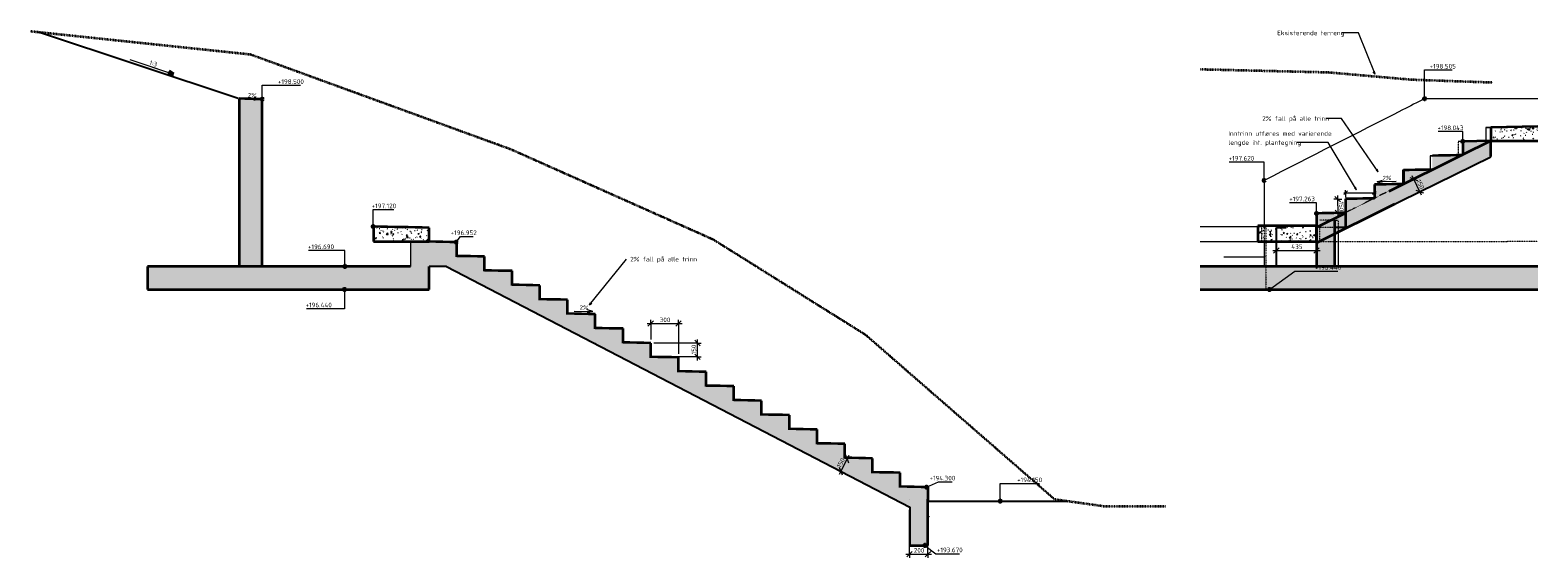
# Model space of a CAD drawing. Header units: millimetres. Extents: x -18488 to -2067, y 2977 to 199246.
# Tile 2 of 2: x -18488 to -2155, y 193535 to 199246. Entities that reach past the tile are written whole.
import ezdxf

# ---------------------------------------------------------------- set-up
doc = ezdxf.new("R2010")
doc.units = ezdxf.units.MM
doc.linetypes.add('Dash', pattern=[3, 1.5, -1.5])
doc.linetypes.add('Hidden', pattern=[2, 1, -1])
for name, color, linetype, lineweight in [('A-ANNO-DIMS', 211, 'Continuous', 9), ('A-ANNO-DIMS-20', 211, 'Continuous', 9), ('A-DETL', 90, 'Continuous', 18), ('A-DETL-GENF', 92, 'Continuous', 18), ('A-DETL-THIN', 151, 'Continuous', 18), ('A-FLOR', 192, 'Continuous', 18), ('A-FLOR-FNSH', 192, 'Continuous', 35), ('A-FLOR-HDLN', 190, 'Hidden', 18), ('A-FLOR-PATT', 8, 'Continuous', 35), ('G-ANNO-DIMS', 111, 'Continuous', 9), ('G-ANNO-TEXT', 231, 'Continuous', 9)]:
    doc.layers.add(name, color=color, linetype=linetype, lineweight=lineweight)
doc.styles.add('ISOCPEUR', font='isocpeur.ttf', dxfattribs={"height": 50})
doc.styles.add('ISOCPEUR_1', font='isocpeur.ttf', dxfattribs={"height": 48})
doc.dimstyles.new('2_5mm_ISOCPEUR', dxfattribs={"dimscale": 304.8, "dimtxt": 49.799059, "dimasz": 0.19685, "dimexe": 0.131234, "dimexo": 0.131234, "dimgap": 0, "dimtad": 1, "dimdec": 0, "dimdsep": 46, "dimtxsty": 'ISOCPEUR', "dimblk1": 'OBLIQUE', "dimblk2": 'OBLIQUE', "dimsah": 1, "dimcen": 0.09, "dimdle": 0.131234, "dimazin": 2, "dimtfac": 1, "dimtdec": 4, "dimtix": 1, "dimtmove": 0, "dimatfit": 3, "dimfxl": 1, "dimtvp": 1, "dimtolj": 1, "dimtzin": 0, "dimarcsym": 2})
doc.dimstyles.new('Fodelingslinje_-_Sirkler_og_utstrekning', dxfattribs={"dimscale": 304.8, "dimtxt": 0.18, "dimasz": 0.131234, "dimexe": 0.098425, "dimexo": 0.0625, "dimgap": 0, "dimtad": 1, "dimrnd": 0.01, "dimzin": 0, "dimdsep": 46, "dimtxsty": 'ISOCPEUR', "dimblk1": 'OBLIQUE', "dimblk2": 'OBLIQUE', "dimsah": 1, "dimcen": 0.09, "dimdle": 0.065617, "dimazin": 2, "dimtfac": 1, "dimtdec": 4, "dimtix": 1, "dimtmove": 0, "dimatfit": 3, "dimfxl": 0.15748, "dimfxlon": 1, "dimtvp": 1, "dimtolj": 1, "dimtzin": 0, "dimarcsym": 2})
pattern_1 = [(50, (-3927.04, 196360), (145.7474, -12.751), [15.24, -167.64]), (355, (-3927.04, 196360), (-28.194, 152.846), [12.192, -134.112]), (100.451, (-3914.89, 196358.94), (117.554, 140.094), [12.952, -142.472]), (46.184, (-3927.04, 196400.64), (216.864, -33.634), [22.86, -251.46]), (96.636, (-3908.97, 196397.84), (189.922, 197.942), [19.428, -213.708]), (351.184, (-3927.04, 196400.64), (189.925, 197.94), [18.288, -201.168]), (21, (-3906.72, 196390.48), (121.292, -81.812), [15.24, -167.64]), (326, (-3906.72, 196390.48), (49.442, 147.351), [12.192, -134.112]), (71.451, (-3896.61, 196383.67), (170.734, 65.5375), [12.952, -142.472]), (37.5, (-3927.04, 196360.005), (2.4709, 67.6435), [6.706, -125.781, 6.706, -129.438, -134.62]), (37.5, (-3927.04, 196360.005), (2.4709, 67.6435), [-268.63, 6.706, -127.914]), (7.5, (-3927.04, 196360.005), (53.4554, 80.144), [6.706, -70.917, 6.706, -122.733, -51.308]), (7.5, (-3927.04, 196360.005), (53.4554, 80.144), [-207.061, 6.706, -44.602]), (327.5, (-3972.35, 196360.005), (108.4723, -4.5829), [6.706, -44.094, 6.706, -151.79, -210.312]), (327.5, (-3972.35, 196360.005), (108.4723, -4.5829), [-209.296, 6.706, -203.606]), (317.5, (-3992.67, 196360.005), (118.503, 20.3417), [6.706, -59.334, 6.706, -98.552, -149.352]), (317.5, (-3992.67, 196360.005), (118.503, 20.3417), [-171.298, 6.706, -142.646])]

# ---------------------------------------------------------------- blocks, each defined once
blk = doc.blocks.new('FP_1-Nedre trapp')
at = {"layer": 'A-FLOR-PATT', "lineweight": 18}
for p, q in [((-14718, 197121), (-14716, 197121)), ((-14512, 197117), (-14516, 197117)), ((-14324, 197113), (-14324, 197113))]:
    blk.add_line(p, q, dxfattribs=at)
blk = doc.blocks.new('DIMBLOCK1-Nedre trapp')
at = {"layer": 'A-ANNO-DIMS-20'}
for p, q in [((-8962, 193575), (-8962, 194054)), ((-8762, 193575), (-8762, 194101)), ((-9002, 193575), (-8722, 193575)), ((-8962, 193575), (-8992, 193545)), ((-8962, 193575), (-8932, 193605)), ((-8962, 193575), (-8962, 193535)), ((-8762, 193575), (-8792, 193545)), ((-8762, 193575), (-8732, 193605)), ((-8762, 193575), (-8762, 193535))]:
    blk.add_line(p, q, dxfattribs=at)
at = {"layer": 'A-ANNO-DIMS-20', "color": 0, "insert": (-8915, 193641), "char_height": 50, "width": 127.56, "attachment_point": 1, "line_spacing_factor": 1.149209, "style": 'ISOCPEUR'}
blk.add_mtext('200', dxfattribs=at)
blk = doc.blocks.new('_Oblique')
at = {"color": 0, "linetype": 'ByBlock', "lineweight": -2}
blk.add_line((-0.5, -0.5), (0.5, 0.5), dxfattribs=at)
blk = doc.blocks.new('DIMBLOCK2-Nedre trapp')
at = {"layer": 'A-ANNO-DIMS-20'}
for p, q in [((-9619, 194641), (-9725, 194437)), ((-9637, 194606), (-9673, 194624)), ((-9637, 194606), (-9650, 194646)), ((-9637, 194606), (-9624, 194565)), ((-9637, 194606), (-9635, 194605)), ((-9706, 194473), (-9742, 194491)), ((-9706, 194473), (-9719, 194513)), ((-9706, 194473), (-9693, 194432)), ((-9706, 194473), (-9704, 194471))]:
    blk.add_line(p, q, dxfattribs=at)
at = {"layer": 'A-ANNO-DIMS-20', "color": 0, "insert": (-9752, 194527), "char_height": 50, "width": 114.92, "attachment_point": 1, "rotation": 62.5621, "line_spacing_factor": 1.149209, "style": 'ISOCPEUR'}
blk.add_mtext('150', dxfattribs=at)
blk = doc.blocks.new('DIMBLOCK3-Nedre trapp')
at = {"layer": 'A-ANNO-DIMS-20'}
for p, q in [((-11805, 196071), (-11425, 196071)), ((-11765, 196071), (-11795, 196041)), ((-11765, 196071), (-11765, 196111)), ((-11765, 196071), (-11735, 196101)), ((-11765, 196071), (-11765, 195900)), ((-11465, 196071), (-11495, 196041)), ((-11465, 196071), (-11465, 196111)), ((-11465, 196071), (-11435, 196101)), ((-11465, 196071), (-11465, 195744))]:
    blk.add_line(p, q, dxfattribs=at)
at = {"layer": 'A-ANNO-DIMS-20', "color": 0, "insert": (-11668, 196136), "char_height": 50, "width": 127.56, "attachment_point": 1, "line_spacing_factor": 1.149209, "style": 'ISOCPEUR'}
blk.add_mtext('300', dxfattribs=at)
blk = doc.blocks.new('DIMBLOCK4-Nedre trapp')
at = {"layer": 'A-ANNO-DIMS-20'}
for p, q in [((-11258, 195860), (-11733, 195860)), ((-11258, 195860), (-11288, 195890)), ((-11258, 195670), (-11258, 195900)), ((-11258, 195860), (-11228, 195830)), ((-11258, 195860), (-11218, 195860)), ((-11258, 195710), (-11733, 195710)), ((-11258, 195710), (-11288, 195740)), ((-11258, 195710), (-11228, 195680)), ((-11258, 195710), (-11218, 195710))]:
    blk.add_line(p, q, dxfattribs=at)
at = {"layer": 'A-ANNO-DIMS-20', "color": 0, "insert": (-11323, 195737), "char_height": 50, "width": 114.92, "attachment_point": 1, "rotation": 90, "line_spacing_factor": 1.149209, "style": 'ISOCPEUR'}
blk.add_mtext('150', dxfattribs=at)
blk = doc.blocks.new('DIMBLOCK5-Øvre trapp')
at = {"layer": 'A-ANNO-DIMS-20'}
for p, q in [((-5027, 196862), (-4513, 196862)), ((-4987, 196862), (-5017, 196832)), ((-4987, 196862), (-4957, 196892)), ((-4987, 196862), (-4987, 196865)), ((-4987, 196862), (-4987, 196822)), ((-4553, 196862), (-4583, 196832)), ((-4553, 196862), (-4523, 196892)), ((-4553, 196862), (-4553, 196865)), ((-4553, 196862), (-4553, 196822))]:
    blk.add_line(p, q, dxfattribs=at)
at = {"layer": 'A-ANNO-DIMS-20', "color": 0, "insert": (-4826, 196928), "char_height": 50, "width": 133.31, "attachment_point": 1, "line_spacing_factor": 1.149209, "style": 'ISOCPEUR'}
blk.add_mtext('435', dxfattribs=at)
blk = doc.blocks.new('DIMBLOCK6-Øvre trapp')
at = {"layer": 'A-ANNO-DIMS-20'}
for p, q in [((-3499, 197633), (-3539, 197647)), ((-3415, 197462), (-3516, 197669)), ((-3499, 197633), (-3463, 197651)), ((-3499, 197633), (-3501, 197632)), ((-3499, 197633), (-3458, 197619)), ((-3432, 197498), (-3473, 197512)), ((-3432, 197498), (-3435, 197497)), ((-3432, 197498), (-3397, 197516)), ((-3432, 197498), (-3392, 197485))]:
    blk.add_line(p, q, dxfattribs=at)
at = {"layer": 'A-ANNO-DIMS-20', "color": 0, "insert": (-3428, 197637), "char_height": 50, "width": 114.92, "attachment_point": 1, "rotation": 296.1639, "line_spacing_factor": 1.149209, "style": 'ISOCPEUR'}
blk.add_mtext('150', dxfattribs=at)
blk = doc.blocks.new('DIMBLOCK7-Øvre trapp')
at = {"layer": 'A-ANNO-DIMS-20'}
for p, q in [((-4325, 197417), (-4365, 197417)), ((-4325, 197417), (-4355, 197447)), ((-4325, 197457), (-4321, 197227)), ((-4325, 197417), (-4278, 197418)), ((-4325, 197417), (-4294, 197388)), ((-4322, 197267), (-4362, 197267)), ((-4322, 197267), (-4352, 197297)), ((-4322, 197267), (-4291, 197238)), ((-4322, 197267), (-4319, 197267))]:
    blk.add_line(p, q, dxfattribs=at)
at = {"layer": 'A-ANNO-DIMS-20', "color": 0, "insert": (-4259, 197392), "char_height": 50, "width": 114.92, "attachment_point": 1, "rotation": 271.0965, "line_spacing_factor": 1.149209, "style": 'ISOCPEUR'}
blk.add_mtext('150', dxfattribs=at)
blk = doc.blocks.new('DIMBLOCK8-Øvre trapp')
at = {"layer": 'A-ANNO-DIMS-20'}
for p, q in [((-4258, 197486), (-3905, 197486)), ((-4238, 197486), (-4258, 197466)), ((-4238, 197486), (-4238, 197516)), ((-4238, 197486), (-4218, 197506)), ((-4238, 197486), (-4238, 197438)), ((-3925, 197486), (-3945, 197466)), ((-3925, 197486), (-3925, 197534)), ((-3925, 197486), (-3905, 197506)), ((-3925, 197486), (-3925, 197456))]:
    blk.add_line(p, q, dxfattribs=at)

msp = doc.modelspace()

# ---------------------------------------------------------------- hatches: boundary and pattern name
at = {"layer": 'A-DETL-GENF'}
for points in [[(-4239.365, 197110), (-4222.829, 197110), (-2664.878, 197875.389), (-2664.878, 197897.18), (-2960.702, 197897.18), (-4239.365, 197269)], [(-13940.104, 196953.284), (-14367.121, 196953.284), (-14367.121, 196690), (-13940.104, 196690)]]:
    msp.add_hatch(color=9, dxfattribs=at).paths.add_polyline_path(points)
at = {"layer": 'A-FLOR-PATT', "lineweight": 18}
for points in [[(-15973.621, 196690), (-15973.621, 198500), (-16223.769, 198505), (-16223.769, 196690), (-16036.158, 196690)], [(-2664.775, 197890), (-2664.878, 198048.969), (-2969.179, 198043.036), (-2969.178, 197893.016), (-2960.702, 197897.18), (-2664.878, 197897.18), (-2664.878, 197890)], [(-3296.894, 197734), (-3292.856, 197734), (-2969.213, 197892.999), (-3296.894, 197887)], [(-3609.939, 197578.224), (-3296.894, 197732.016), (-3296.894, 197737), (-3609.939, 197731), (-3609.939, 197719.335)], [(-3925.086, 197423.399), (-3609.939, 197578.224), (-3609.939, 197581), (-3925.086, 197575)], [(-4239.45, 197266), (-4239.365, 197266.208), (-4239.365, 197269), (-3925.679, 197423.107), (-3925.679, 197425), (-4239.45, 197419), (-4239.45, 197269)], [(-4552.94, 197110), (-4239.45, 197110), (-4239.45, 197269), (-4552.94, 197263)], [(-4552.94, 196690), (-4352.761, 196690), (-4352.761, 197190), (-4552.94, 197190)], [(-13876.3, 196793), (-13866.99, 196793), (-13866.99, 196952), (-14167.207, 196958), (-14167.207, 196953.284), (-13940.104, 196953.284), (-13940.104, 196793)], [(-14166.254, 196440), (-14166.254, 196690), (-17217.793, 196690), (-17217.793, 196440), (-14367.121, 196440)], [(-13566.763, 196637), (-13566.763, 196796), (-13866.99, 196802), (-13866.99, 196637), (-13716.876, 196637)], [(-3069.706, 196440), (-2154.898, 196440), (-2154.898, 196690), (-5814.132, 196690), (-5814.132, 196440), (-3984.515, 196440)], [(-13266.527, 196481), (-13266.527, 196640), (-13566.763, 196646), (-13566.763, 196481), (-13341.586, 196481)], [(-12966.282, 196325), (-12966.282, 196484), (-13266.527, 196490), (-13266.527, 196325), (-13041.343, 196325)], [(-12666.027, 196169), (-12666.027, 196328), (-12966.282, 196334), (-12966.282, 196169), (-12741.091, 196169)], [(-12365.705, 196013), (-12365.705, 196172), (-12666.027, 196178), (-12666.027, 196013), (-12515.866, 196013)], [(-12140.496, 195857), (-12065.431, 195857), (-12065.431, 196016), (-12365.689, 196022), (-12365.689, 195857), (-12215.56, 195857)], [(-11765.137, 195701), (-11765.137, 195860), (-12065.431, 195866), (-12065.431, 195701), (-11840.211, 195701)], [(-11465.171, 195545), (-11465.171, 195704), (-11765.137, 195710), (-11765.137, 195545), (-11540.163, 195545)], [(-11164.589, 195389), (-11164.589, 195548), (-11465.166, 195554), (-11465.166, 195389), (-11239.734, 195389)], [(-10864.264, 195233), (-10864.264, 195392), (-11164.589, 195398), (-11164.589, 195233), (-10939.345, 195233)], [(-10714.071, 195077), (-10563.878, 195077), (-10563.878, 195236), (-10864.264, 195242), (-10864.264, 195077), (-10797.756, 195077)], [(-10263.566, 194921), (-10263.566, 195080), (-10563.887, 195086), (-10563.887, 194921), (-10413.726, 194921)], [(-10263.566, 194765), (-9963.195, 194765), (-9963.195, 194924), (-10263.566, 194930), (-10263.566, 194927)], [(-9662.804, 194609), (-9662.804, 194768), (-9963.195, 194774), (-9963.195, 194609), (-9737.902, 194609)], [(-9362.392, 194453), (-9362.392, 194612), (-9662.808, 194618), (-9662.808, 194453), (-9437.496, 194453)], [(-9258.484, 194297), (-9061.968, 194297), (-9061.968, 194456), (-9362.392, 194462), (-9362.392, 194297), (-9287.286, 194297)], [(-8761.548, 194141), (-8761.548, 194300), (-9061.968, 194306), (-9061.968, 194141), (-8836.653, 194141)], [(-8762.706, 193670), (-8762.706, 194170), (-8960.06, 194170), (-8960.06, 193670)]]:
    msp.add_hatch(color=256, dxfattribs=at).paths.add_polyline_path(points)
h = msp.add_hatch(dxfattribs=at)
h.set_pattern_fill('FP_3', color=256, style=0, pattern_type=2)
h.set_pattern_definition([(1.145, (-3963.15379, 198167.047), (162.5275043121, 3.300265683), [6.706, -115.214, 6.706, -765.454]), (1.145, (-3963.15379, 198167.047), (162.5275043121, 3.300265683), [-128.626, -115.214, 6.706, -237.134, -406.4]), (1.145, (-3963.15379, 198167.047), (162.5275043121, 3.300265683), [-487.68, 6.706, -115.214, 6.706, -277.774]), (1.145, (-3963.15379, 198167.047), (162.5275043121, 3.300265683), [-616.306, -74.574, 6.706, -196.494]), (181.018, (-3902.20579, 198168.291), (-116.4517731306, -2.173035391), [3.353, -57.605, -386.064]), (181.018, (-3902.20579, 198168.291), (-116.4517731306, -2.173035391), [-60.957, 3.353, -57.605, -325.106]), (181.018, (-3902.20579, 198168.291), (-116.4517731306, -2.173035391), [-121.915, 3.353, -118.562, -203.192]), (181.018, (-3902.20579, 198168.291), (-116.4517731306, -2.173035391), [-243.83, 3.353, -57.605, -142.234]), (181.018, (-3902.20579, 198168.291), (-116.4517731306, -2.173035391), [-304.787, 3.353, -37.286, -101.596]), (181.018, (-3902.20579, 198168.291), (-116.4517731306, -2.173035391), [-345.426, 3.353, -98.243]), (181.272, (-3881.89079, 198168.801), (-46.0753397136, -1.126833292), [3.353, -57.61, -386.098]), (181.272, (-3881.89079, 198168.801), (-46.0753397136, -1.126833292), [-60.963, 3.353, -57.61, -325.135]), (181.272, (-3881.89079, 198168.801), (-46.0753397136, -1.126833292), [-121.926, 3.353, -118.573, -203.209]), (181.272, (-3881.89079, 198168.801), (-46.0753397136, -1.126833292), [-243.851, 3.353, -57.61, -142.247]), (181.272, (-3881.89079, 198168.801), (-46.0753397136, -1.126833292), [-304.814, 3.353, -37.289, -101.605]), (181.272, (-3881.89079, 198168.801), (-46.0753397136, -1.126833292), [-345.456, 3.353, -98.252])])
h.paths.add_polyline_path([(-2664.78, 198192.999), (-2154.898, 198203.19), (-2154.898, 198204.331), (-2719.034, 198193.001)])
h = msp.add_hatch(dxfattribs=at)
h.set_pattern_fill('FP_2', color=256, style=0, pattern_type=2)
h.set_pattern_definition(pattern_1)
h.paths.add_polyline_path([(-2154.898, 198050), (-2154.898, 198203.19), (-2664.78, 198192.999), (-2664.78, 198050)])
h = msp.add_hatch(color=256, dxfattribs=at)
h.paths.add_polyline_path([(-4553.132, 196942.832), (-3703.592, 197365.09), (-4222.829, 197110), (-4239.365, 197110), (-4239.365, 197266.297), (-4553.132, 197110.342), (-4553.132, 197110)])
h.paths.add_polyline_path([(-3770.434, 197499.376), (-2960.702, 197897.18), (-2664.878, 197897.18), (-2664.878, 198048.885), (-3527.111, 197620.318)])
h = msp.add_hatch(dxfattribs=at)
h.set_pattern_fill('FP_1', color=256, style=0, pattern_type=2)
h.set_pattern_definition([(50, (-11998.84, 196360), (145.7474, -12.7507), [15.24, -167.64]), (355, (-11998.84, 196360), (-28.194, 152.846), [12.192, -134.112]), (100.451, (-11986.7, 196358.94), (117.554, 140.094), [12.952, -142.472]), (46.184, (-11998.84, 196400.64), (216.864, -33.634), [22.86, -251.46]), (96.636, (-11980.77, 196397.84), (189.922, 197.942), [19.428, -213.708]), (351.184, (-11998.84, 196400.64), (189.925, 197.94), [18.288, -201.168]), (21, (-11978.52, 196390.48), (121.292, -81.812), [15.24, -167.64]), (326, (-11978.52, 196390.48), (49.442, 147.351), [12.192, -134.112]), (71.451, (-11968.42, 196383.67), (170.734, 65.5375), [12.952, -142.472]), (37.5, (-11998.845, 196360.005), (2.4709, 67.6435), [6.706, -125.781, 6.706, -129.438, -134.62]), (37.5, (-11998.845, 196360.005), (2.4709, 67.6435), [-268.63, 6.706, -127.914]), (7.5, (-11998.845, 196360.005), (53.4554, 80.144), [6.706, -70.917, 6.706, -122.733, -51.308]), (7.5, (-11998.845, 196360.005), (53.4554, 80.144), [-207.061, 6.706, -44.602]), (327.5, (-12044.16, 196360.005), (108.4723, -4.5829), [6.706, -44.094, 6.706, -151.79, -210.312]), (327.5, (-12044.16, 196360.005), (108.4723, -4.5829), [-209.296, 6.706, -203.606]), (317.5, (-12064.48, 196360.005), (118.503, 20.3417), [6.706, -59.334, 6.706, -98.552, -149.352]), (317.5, (-12064.48, 196360.005), (118.503, 20.3417), [-171.298, 6.706, -142.646])])
h.paths.add_polyline_path([(-14167.203, 196957.999), (-14167.203, 197107.999), (-14767.61, 197120), (-14767.61, 196957.999)])
h = msp.add_hatch(dxfattribs=at)
h.set_pattern_fill('FP_2', color=256, style=0, pattern_type=2)
h.set_pattern_definition(pattern_1)
h.paths.add_polyline_path([(-4551.725, 196957.999), (-4551.725, 197129.561), (-5187.31, 197130.144), (-5187.31, 196957.999), (-4899.324, 196957.999)])
h = msp.add_hatch(color=256, dxfattribs=at)
h.paths.add_polyline_path([(-8761.548, 193982.068), (-8761.548, 194151.129), (-13940.104, 196839.779), (-13940.104, 196690), (-13977.243, 196690), (-9258.484, 194240.071)])
h.paths.add_polyline_path([(-14158.724, 196953.284), (-14167.244, 196957.708), (-14167.244, 196953.284)])
at = {"layer": 'G-ANNO-DIMS', "lineweight": 50}
h = msp.add_hatch(color=256, dxfattribs=at)
edge = h.paths.add_edge_path()
edge.add_arc((-15973.621, 198500), 10, 0, 360)
h = msp.add_hatch(color=256, dxfattribs=at)
edge = h.paths.add_edge_path()
edge.add_arc((-3381.783, 198505), 10, 0, 360)
h = msp.add_hatch(color=256, dxfattribs=at)
edge = h.paths.add_edge_path()
edge.add_arc((-2969.179, 198043.036), 10, 0, 360)
h = msp.add_hatch(color=256, dxfattribs=at)
edge = h.paths.add_edge_path()
edge.add_arc((-5120.572, 197620), 10, 0, 360)
h = msp.add_hatch(color=256, dxfattribs=at)
edge = h.paths.add_edge_path()
edge.add_arc((-4552.94, 197263), 10, 0, 360)
h = msp.add_hatch(color=256, dxfattribs=at)
edge = h.paths.add_edge_path()
edge.add_arc((-14772.298, 197120), 10, 0, 360)
h = msp.add_hatch(color=256, dxfattribs=at)
edge = h.paths.add_edge_path()
edge.add_arc((-13872.856, 196952), 10, 0, 360)
h = msp.add_hatch(color=256, dxfattribs=at)
edge = h.paths.add_edge_path()
edge.add_arc((-15077.987, 196690), 10, 0, 360)
h = msp.add_hatch(color=256, dxfattribs=at)
edge = h.paths.add_edge_path()
edge.add_arc((-15084.562, 196440), 10, 0, 360)
h = msp.add_hatch(color=256, dxfattribs=at)
edge = h.paths.add_edge_path()
edge.add_arc((-5060.278, 196440), 10, 0, 360)
h = msp.add_hatch(color=256, dxfattribs=at)
edge = h.paths.add_edge_path()
edge.add_arc((-8776.929, 194300), 10, 0, 360)
h = msp.add_hatch(color=256, dxfattribs=at)
edge = h.paths.add_edge_path()
edge.add_arc((-7979.395, 194150), 10, 0, 360)
h = msp.add_hatch(color=256, dxfattribs=at)
edge = h.paths.add_edge_path()
edge.add_arc((-8794.296, 193670), 10, 0, 360)

# ---------------------------------------------------------------- linework, layer by layer
at = {"layer": 'A-DETL', "linetype": 'Dash', "lineweight": 35}
for p, q in [((-18488.265, 199235.791), (-16101.412, 198984.923)), ((-16101.412, 198984.923), (-13282.334, 197958.862)), ((-5814.132, 198824.196), (-4425.208, 198791.02)), ((-4425.208, 198791.02), (-3522.558, 198712.048)), ((-3522.558, 198712.048), (-2643.094, 198681.336)), ((-13282.334, 197958.862), (-11089.825, 196982.694)), ((-4238.44, 197419), (-4238.44, 197374)), ((-11089.825, 196982.694), (-9442.847, 195953.549)), ((-9442.847, 195953.549), (-7391.431, 194170.279)), ((-7391.431, 194170.279), (-6848.427, 194094.009)), ((-6848.427, 194094.009), (-6188.427, 194094.009))]:
    msp.add_line(p, q, dxfattribs=at)
at = {"layer": 'A-DETL', "lineweight": 25}
for p, q in [((-16234.793, 198505), (-18396.278, 199226.123)), ((-2664.878, 197875.389), (-2664.878, 198048.895)), ((-4222.829, 197110), (-2664.878, 197875.389)), ((-4987.476, 196690), (-4987.476, 197110)), ((-4987.476, 197110), (-4881.683, 197110)), ((-4222.829, 197110), (-4352.829, 197110)), ((-13977.388, 196690), (-14167.388, 196690)), ((-13977.388, 196690), (-8960.104, 194085.169)), ((-8962.015, 194086.161), (-8962.015, 194094.009)), ((-8960.104, 194085.169), (-8960.104, 193670)), ((-8762.533, 194150), (-7247.053, 194150))]:
    msp.add_line(p, q, dxfattribs=at)
at = {"layer": 'A-DETL-THIN'}
for p, q in [((-2664.878, 197875.389), (-2664.878, 197897.18)), ((-14367.121, 196953.284), (-14367.121, 196690))]:
    msp.add_line(p, q, dxfattribs=at)
at = {"layer": 'A-FLOR'}
for p, q in [((-16223.769, 198505), (-16223.424, 198505)), ((-15973.272, 198500), (-15973.621, 198500)), ((-3381.784, 198505), (-2154.989, 198505)), ((-2719.107, 198193.001), (-2719.107, 198050)), ((-2664.78, 198192.999), (-2719.107, 198193.001)), ((-2718.95, 198193.004), (-2678.375, 198193.819)), ((-2969.179, 198043.036), (-3018.45, 198043.036)), ((-2719.175, 198048.891), (-2664.774, 198048.971)), ((-2664.78, 198050), (-2719.107, 198050)), ((-3322.997, 197887), (-3322.997, 197737)), ((-3296.894, 197887), (-3322.997, 197887)), ((-3018.45, 197893), (-2980.791, 197893)), ((-3619.99, 197731), (-3619.99, 197581.049)), ((-3609.939, 197731), (-3619.99, 197731)), ((-3322.997, 197737), (-3296.894, 197737)), ((-5120.572, 197620), (-5120.572, 197130.133)), ((-3619.99, 197581), (-3609.939, 197581)), ((-3619.99, 197580.95), (-3619.99, 197580.882)), ((-3925.086, 197425), (-3925.679, 197425)), ((-4239.466, 197270.974), (-4243.521, 197268.959)), ((-5814.287, 197120), (-5187.349, 197120)), ((-4317.279, 197060.006), (-4317.279, 196690)), ((-13866.601, 196952), (-13866.99, 196952)), ((-5814.287, 196957.999), (-5187.349, 196957.999)), ((-5120.572, 196957.999), (-5120.572, 196690)), ((-13866.99, 196802), (-13866.601, 196802)), ((-5557.267, 196793), (-5523.324, 196793)), ((-5523.324, 196793), (-5120.639, 196793)), ((-13266.123, 196640), (-13266.527, 196640)), ((-14165.88, 196440), (-14166.254, 196440)), ((-12665.608, 196328), (-12666.027, 196328)), ((-5101.349, 196439.782), (-2154.95, 196439.782)), ((-12064.998, 196016), (-12065.431, 196016)), ((-11464.721, 195704), (-11465.171, 195704)), ((-10863.789, 195392), (-10864.264, 195392)), ((-10263.068, 195080), (-10263.566, 195080)), ((-9662.283, 194768), (-9662.804, 194768)), ((-9361.858, 194612), (-9362.392, 194612)), ((-8760.977, 194300), (-8761.548, 194300)), ((-8761.548, 194151.129), (-8753.959, 194150.521)), ((-8760.977, 194141), (-8761.548, 194141)), ((-8743.695, 193979.95), (-8761.548, 193982.068)), ((-8762.137, 193670), (-8762.706, 193670))]:
    msp.add_line(p, q, dxfattribs=at)
at = {"layer": 'A-FLOR', "flags": 128}
msp.add_lwpolyline([(-2902.327, 198045.306), (-2868.69, 198045.964), (-2826.994, 198046.78)], dxfattribs=at)
at = {"layer": 'A-FLOR'}
for points in [[(-3381.784, 198505), (-3461.173, 198464.087), (-3540.574, 198423.175), (-3619.99, 198382.262)], [(-3619.99, 198382.262), (-4120.711, 198128.175), (-4621.462, 197874.087), (-5120.572, 197620)], [(-3322.997, 197887), (-3320.553, 197887.048), (-3318.108, 197887.096), (-3315.664, 197887.144)], [(-3312.143, 197887.214), (-3242.382, 197888.587), (-3172.666, 197889.96), (-3102.996, 197891.333)], [(-3334.731, 197736.763), (-3330.82, 197736.842), (-3326.909, 197736.921), (-3322.997, 197737)], [(-3764.493, 197578.107), (-3716.325, 197579.071), (-3668.157, 197580.036), (-3619.99, 197581)]]:
    msp.add_open_spline(points, degree=3, dxfattribs=at)
at = {"layer": 'A-FLOR-FNSH', "color": 7}
for p, q in [((-16223.769, 198505), (-16223.769, 196690)), ((-15973.621, 196690), (-15973.621, 198500)), ((-2154.898, 198203.19), (-2664.78, 198192.999)), ((-2664.78, 198192.999), (-2664.78, 198050)), ((-2664.775, 198048.937), (-2978.793, 197892.856)), ((-2969.179, 198043.036), (-2969.178, 197893.016)), ((-2664.774, 198048.971), (-2969.178, 198043.036)), ((-2664.78, 198050), (-2154.898, 198050)), ((-2664.775, 197881.427), (-2664.775, 198048.937)), ((-2978.859, 197892.823), (-3770.434, 197499.376)), ((-3609.939, 197731), (-3609.939, 197578.224)), ((-3925.086, 197575), (-3925.086, 197423.399)), ((-4553.132, 196942.832), (-3703.592, 197365.09)), ((-4239.45, 197419), (-4239.45, 197110)), ((-4239.45, 197266.255), (-4553.132, 197110.342)), ((-4552.94, 197263), (-4552.94, 197110)), ((-4552.94, 197190), (-4552.94, 196690)), ((-4352.761, 196690), (-4352.761, 197190)), ((-14767.61, 197120), (-14767.61, 196957.999)), ((-14167.203, 196957.999), (-14167.203, 197107.999)), ((-4551.725, 197129.561), (-5187.31, 197130.144)), ((-5187.31, 197130.144), (-5187.31, 196957.999)), ((-4553.132, 197110.342), (-4553.132, 196942.832)), ((-4551.725, 196957.999), (-4551.725, 197129.561)), ((-14767.61, 196957.999), (-14167.207, 196957.999)), ((-14167.244, 196957.708), (-14167.244, 196953.284)), ((-13866.99, 196793), (-13866.99, 196952)), ((-5187.31, 196957.999), (-4551.725, 196957.999)), ((-14367.121, 196690), (-17217.793, 196690)), ((-17217.793, 196690), (-17217.793, 196440)), ((-14166.254, 196440), (-14166.254, 196690)), ((-13566.763, 196637), (-13566.763, 196796)), ((-2154.898, 196690), (-5814.132, 196690)), ((-13266.527, 196481), (-13266.527, 196640)), ((-17217.793, 196440), (-14166.255, 196440)), ((-12966.282, 196325), (-12966.282, 196484)), ((-12666.027, 196169), (-12666.027, 196328)), ((-5814.132, 196440), (-2154.898, 196440)), ((-12365.705, 196013), (-12365.705, 196172)), ((-12065.431, 195857), (-12065.431, 196016)), ((-11765.137, 195701), (-11765.137, 195860)), ((-11465.171, 195545), (-11465.171, 195704)), ((-11164.589, 195389), (-11164.589, 195548)), ((-10864.264, 195233), (-10864.264, 195392)), ((-10563.878, 195077), (-10563.878, 195236)), ((-10263.566, 194921), (-10263.566, 195080)), ((-9963.195, 194765), (-9963.195, 194924)), ((-9662.804, 194609), (-9662.804, 194768)), ((-9362.392, 194453), (-9362.392, 194612)), ((-9061.968, 194297), (-9061.968, 194456)), ((-8761.548, 194141), (-8761.548, 194300)), ((-8762.706, 193670), (-8762.706, 194170)), ((-8960.06, 193670), (-8762.706, 193670))]:
    msp.add_line(p, q, dxfattribs=at)
at = {"layer": 'A-FLOR-FNSH', "color": 7, "flags": 128}
for points in [[(-15973.621, 198500), (-16036.158, 198501.25), (-16098.695, 198502.5), (-16161.232, 198503.75), (-16223.769, 198505)], [(-2969.213, 197892.999), (-3034.722, 197891.801), (-3100.266, 197890.602), (-3165.809, 197889.402), (-3231.352, 197888.201), (-3296.894, 197887)], [(-3296.894, 197737), (-3359.503, 197735.801), (-3422.112, 197734.601), (-3484.721, 197733.401), (-3547.329, 197732.2), (-3609.939, 197731)], [(-3609.939, 197581), (-3672.968, 197579.8), (-3735.998, 197578.6), (-3799.027, 197577.4), (-3862.056, 197576.2), (-3925.086, 197575)], [(-3925.679, 197425), (-3988.433, 197423.8), (-4051.187, 197422.6), (-4113.941, 197421.4), (-4176.695, 197420.2), (-4239.45, 197419)], [(-4239.45, 197269), (-4302.148, 197267.799), (-4364.845, 197266.599), (-4427.543, 197265.399), (-4490.241, 197264.199), (-4552.94, 197263)], [(-14167.203, 197107.999), (-14242.254, 197109.499), (-14317.305, 197110.999), (-14392.356, 197112.499), (-14467.407, 197113.999), (-14542.457, 197115.5), (-14617.508, 197117), (-14692.559, 197118.5), (-14767.61, 197120)], [(-13866.99, 196952), (-13942.044, 196953.5), (-14017.098, 196955), (-14092.153, 196956.5), (-14167.207, 196958)], [(-13566.763, 196796), (-13641.82, 196797.5), (-13716.876, 196799), (-13791.933, 196800.5), (-13866.99, 196802)], [(-13266.527, 196640), (-13341.586, 196641.5), (-13416.645, 196643), (-13491.704, 196644.5), (-13566.763, 196646)], [(-12966.282, 196484), (-13041.343, 196485.5), (-13116.404, 196487), (-13191.465, 196488.5), (-13266.527, 196490)], [(-12666.027, 196328), (-12741.091, 196329.5), (-12816.154, 196331), (-12891.218, 196332.5), (-12966.282, 196334)], [(-12365.705, 196172), (-12440.786, 196173.5), (-12515.866, 196175), (-12590.947, 196176.5), (-12666.027, 196178)], [(-12065.431, 196016), (-12140.496, 196017.5), (-12215.56, 196019), (-12290.625, 196020.5), (-12365.689, 196022)], [(-11765.137, 195860), (-11840.211, 195861.5), (-11915.284, 195863), (-11990.357, 195864.5), (-12065.431, 195866)], [(-11465.171, 195704), (-11540.163, 195705.5), (-11615.154, 195707), (-11690.146, 195708.5), (-11765.137, 195710)], [(-11164.589, 195548), (-11239.734, 195549.5), (-11314.878, 195551), (-11390.022, 195552.5), (-11465.166, 195554)], [(-10864.264, 195392), (-10939.345, 195393.5), (-11014.426, 195395), (-11089.508, 195396.5), (-11164.589, 195398)], [(-10563.878, 195236), (-10638.974, 195237.5), (-10714.071, 195239), (-10789.167, 195240.5), (-10864.264, 195242)], [(-10263.566, 195080), (-10338.646, 195081.5), (-10413.726, 195083), (-10488.806, 195084.5), (-10563.887, 195086)], [(-9963.195, 194924), (-10038.288, 194925.5), (-10113.381, 194927), (-10188.473, 194928.5), (-10263.566, 194930)], [(-9662.804, 194768), (-9737.902, 194769.5), (-9813, 194771), (-9888.098, 194772.5), (-9963.195, 194774)], [(-9362.392, 194612), (-9437.496, 194613.5), (-9512.6, 194615), (-9587.704, 194616.5), (-9662.808, 194618)], [(-9061.968, 194456), (-9137.074, 194457.5), (-9212.18, 194459), (-9287.286, 194460.5), (-9362.392, 194462)], [(-8761.548, 194300), (-8836.653, 194301.5), (-8911.758, 194303), (-8986.863, 194304.5), (-9061.968, 194306)]]:
    msp.add_lwpolyline(points, dxfattribs=at)
at = {"layer": 'A-FLOR-HDLN'}
for p, q in [((-3018.45, 198043.036), (-3018.45, 197893.049)), ((-3018.301, 198043.039), (-2902.377, 198045.305)), ((-2719.293, 198026.776), (-2969.082, 197902.523)), ((-2826.945, 198046.781), (-2719.175, 198048.891)), ((-2665.386, 198048.688), (-2719.293, 198026.776)), ((-3078.42, 197848.143), (-3301.989, 197736.964)), ((-2989.029, 197892.602), (-3078.42, 197848.143)), ((-3018.45, 197892.95), (-3018.45, 197892.148)), ((-3018.45, 197892.049), (-3018.45, 197890)), ((-2984.65, 197890), (-3018.45, 197890)), ((-2969.181, 197902.474), (-2988.821, 197892.706)), ((-2975.318, 197890), (-2984.427, 197890)), ((-2980.788, 197893), (-2978.614, 197893)), ((-2978.392, 197893), (-2969.211, 197893)), ((-3437.989, 197669.341), (-3609.873, 197583.887)), ((-3302.197, 197736.86), (-3437.989, 197669.341)), ((-3322.997, 197736.95), (-3322.997, 197736.55)), ((-3322.997, 197736.45), (-3322.997, 197734)), ((-3298.506, 197734), (-3322.997, 197734)), ((-3296.894, 197734), (-3298.283, 197734)), ((-3296.885, 197734), (-3292.848, 197734)), ((-3797.791, 197490.474), (-3925.042, 197427.226)), ((-3616.009, 197580.836), (-3797.791, 197490.474)), ((-3619.99, 197580.759), (-3619.99, 197578.919)), ((-3619.99, 197578.808), (-3619.99, 197578)), ((-3612.362, 197578), (-3619.99, 197578)), ((-3609.972, 197583.838), (-3615.802, 197580.939)), ((-3610.395, 197578), (-3612.139, 197578)), ((-4157.614, 197311.646), (-4239.422, 197270.996)), ((-3929.797, 197424.863), (-4157.614, 197311.646)), ((-3925.142, 197427.176), (-3929.589, 197424.966)), ((-3921.827, 197425), (-3925.086, 197425)), ((-4243.729, 197268.856), (-4517.248, 197132.963)), ((-4402.56, 197190), (-4517.082, 197190)), ((-4392.975, 197190), (-4402.337, 197190)), ((-4352.807, 197190), (-4392.753, 197190)), ((-4352.761, 197190), (-4317.279, 197190)), ((-4317.279, 197190), (-4317.279, 197110.05)), ((-14166.821, 197107.999), (-14167.203, 197107.999)), ((-5187.299, 197120), (-5147.469, 197120)), ((-5147.469, 197120), (-5147.469, 196957.999)), ((-5101.472, 197107.999), (-5147.469, 197120)), ((-5120.572, 197130.033), (-5120.572, 196958.049)), ((-5101.472, 197107.999), (-5101.472, 196957.999)), ((-4551.775, 197111.197), (-4552.716, 197110.604)), ((-4517.248, 197132.963), (-4551.676, 197111.26)), ((-4532.816, 197120.495), (-4551.676, 197129.538)), ((-4517.416, 197113.11), (-4532.703, 197120.44)), ((-4517.416, 196960.64), (-4517.416, 197113.11)), ((-4352.813, 197110), (-4517.082, 197110)), ((-4239.502, 197110), (-4352.713, 197110)), ((-4317.279, 197109.95), (-4317.279, 197060.111)), ((-4219.688, 197110), (-4222.829, 197110)), ((-4219.688, 197110), (-4219.688, 197111.543)), ((-14149.231, 196958.362), (-14167.244, 196957.708)), ((-5557.267, 196958), (-5187.433, 196958)), ((-5187.333, 196958), (-5147.561, 196958)), ((-5120.639, 196958), (-5147.462, 196958)), ((-5103.343, 196958), (-5120.54, 196958)), ((-5103.343, 196957.949), (-5103.343, 196793)), ((-5101.398, 196957.532), (-5103.132, 196957.949)), ((-5101.349, 196958), (-4553.232, 196958)), ((-5101.349, 196957.949), (-5101.349, 196690.05)), ((-5099.88, 196957.167), (-5101.299, 196957.508)), ((-4553.04, 196958), (-4553.133, 196958)), ((-4551.826, 196958), (-4552.941, 196958)), ((-4551.727, 196958), (-4522.784, 196958)), ((-4522.729, 196957.999), (-4551.725, 196957.999)), ((-4517.524, 196958), (-4522.562, 196958)), ((-4517.416, 196957.999), (-4522.506, 196957.999)), ((-4517.425, 196958), (-4352.859, 196958)), ((-4517.416, 196957.999), (-4517.416, 196960.529)), ((-4352.76, 196958), (-4317.366, 196958)), ((-4317.266, 196958), (-2484.621, 196958)), ((-2154.95, 196958), (-2484.621, 196958)), ((-13866.601, 196793), (-13866.99, 196793)), ((-13566.367, 196796), (-13566.763, 196796)), ((-5101.398, 196793), (-5120.54, 196793)), ((-5101.349, 196689.95), (-5101.349, 196440.05)), ((-5099.88, 196793), (-5101.299, 196793)), ((-13866.99, 196637), (-13866.601, 196637)), ((-13566.763, 196481), (-13566.367, 196481)), ((-13266.123, 196481), (-13266.527, 196481)), ((-12965.87, 196484), (-12966.282, 196484)), ((-5101.349, 196439.95), (-5101.349, 196439.782)), ((-13266.527, 196325), (-13266.123, 196325)), ((-12965.87, 196325), (-12966.282, 196325)), ((-12966.282, 196169), (-12965.87, 196169)), ((-12665.608, 196169), (-12666.027, 196169)), ((-12365.278, 196172), (-12365.705, 196172)), ((-12666.027, 196013), (-12665.608, 196013)), ((-12365.689, 195857), (-12365.266, 195857)), ((-12064.998, 195857), (-12065.431, 195857)), ((-11764.695, 195860), (-11765.137, 195860)), ((-12065.431, 195701), (-12064.998, 195701)), ((-11764.695, 195701), (-11765.137, 195701)), ((-11765.137, 195545), (-11764.695, 195545)), ((-11464.721, 195545), (-11465.171, 195545)), ((-11164.125, 195548), (-11164.589, 195548)), ((-11465.166, 195389), (-11464.716, 195389)), ((-11164.125, 195389), (-11164.589, 195389)), ((-11164.589, 195233), (-11164.125, 195233)), ((-10863.789, 195233), (-10864.264, 195233)), ((-10864.264, 195077), (-10863.789, 195077)), ((-10563.887, 194921), (-10563.404, 194921)), ((-10263.068, 194921), (-10263.566, 194921)), ((-9962.686, 194924), (-9963.195, 194924)), ((-10263.566, 194765), (-10263.068, 194765)), ((-9962.686, 194765), (-9963.195, 194765)), ((-9963.195, 194609), (-9962.686, 194609)), ((-9662.283, 194609), (-9662.804, 194609)), ((-9662.808, 194453), (-9662.286, 194453)), ((-9361.858, 194453), (-9362.392, 194453)), ((-9061.42, 194456), (-9061.968, 194456)), ((-9362.392, 194297), (-9361.858, 194297)), ((-9061.42, 194297), (-9061.968, 194297)), ((-9061.968, 194141), (-9061.42, 194141)), ((-8959.511, 194170), (-8960.06, 194170)), ((-8753.872, 194150.511), (-8743.695, 194149.011))]:
    msp.add_line(p, q, dxfattribs=at)
at = {"layer": 'A-FLOR-HDLN', "flags": 128}
msp.add_lwpolyline([(-2678.326, 198193.82), (-2420.414, 198199), (-2154.903, 198204.332)], dxfattribs=at)
at = {"layer": 'A-FLOR-HDLN'}
for points in [[(-3315.615, 197887.145), (-3314.474, 197887.168), (-3313.333, 197887.19), (-3312.193, 197887.213)], [(-3102.946, 197891.334), (-3074.773, 197891.889), (-3046.608, 197892.445), (-3018.45, 197893)], [(-3619.99, 197731), (-3524.901, 197732.921), (-3429.832, 197734.841), (-3334.781, 197736.762)]]:
    msp.add_open_spline(points, degree=3, dxfattribs=at)
at = {"layer": 'G-ANNO-DIMS', "lineweight": 50}
for q in [(-16985.798, 198804.127), (-16995.974, 198773.626)]:
    msp.add_line((-16933.97, 198769.888), q, dxfattribs=at)
at = {"layer": 'G-ANNO-DIMS'}
for p, q in [((-3381.783, 198815.255), (-3082.126, 198815.255)), ((-3381.783, 198505), (-3381.783, 198815.255)), ((-15973.621, 198649.239), (-15559.716, 198649.239)), ((-15973.621, 198500), (-15973.621, 198649.239)), ((-16173.747, 198504), (-16002.95, 198500.582)), ((-16002.95, 198500.582), (-16063.26, 198485.709)), ((-16002.95, 198500.582), (-16062.617, 198517.856)), ((-2969.179, 198149.3), (-3235.745, 198149.3)), ((-2969.179, 198043.036), (-2969.179, 198149.3)), ((-5120.572, 197819.083), (-5500.184, 197819.083)), ((-5120.572, 197620), (-5120.572, 197819.083)), ((-3896.184, 197605.477), (-3836.518, 197622.752)), ((-3690.394, 197609.597), (-3896.184, 197605.477)), ((-3896.184, 197605.477), (-3835.874, 197590.604)), ((-4552.94, 197379.009), (-4844.205, 197379.009)), ((-4552.94, 197263), (-4552.94, 197379.009)), ((-14772.298, 197303.901), (-14549.301, 197303.901)), ((-14772.298, 197120), (-14772.298, 197303.901)), ((-13872.856, 196952), (-13827.082, 197013.277)), ((-13827.082, 197013.277), (-13687.776, 197013.277)), ((-15077.987, 196861.555), (-15473.901, 196861.555)), ((-15077.987, 196690), (-15077.987, 196861.555)), ((-5060.278, 196440), (-4786.34, 196636.638)), ((-4786.34, 196636.638), (-4319.905, 196636.638)), ((-15084.562, 196440), (-15084.562, 196231.497)), ((-15084.562, 196231.497), (-15495.187, 196231.497)), ((-12594.331, 196206.574), (-12391.895, 196202.529)), ((-12391.895, 196202.529), (-12452.204, 196187.654)), ((-12391.895, 196202.529), (-12451.562, 196219.801)), ((-8776.929, 194300), (-8646.463, 194357.465)), ((-8646.463, 194357.465), (-8498.724, 194357.465)), ((-7979.395, 194338.727), (-7553.925, 194338.727)), ((-7979.395, 194150), (-7979.395, 194338.727)), ((-8794.296, 193670), (-8676.047, 193579.908)), ((-8676.047, 193579.908), (-8420.473, 193579.908))]:
    msp.add_line(p, q, dxfattribs=at)
at = {"layer": 'G-ANNO-DIMS', "lineweight": 50}
for centre in [(-15973.621, 198500), (-3381.783, 198505), (-2969.179, 198043.036), (-5120.572, 197620), (-4552.94, 197263), (-14772.298, 197120), (-13872.856, 196952), (-15077.987, 196690), (-15084.562, 196440), (-5060.278, 196440), (-8776.929, 194300), (-7979.395, 194150), (-8794.296, 193670)]:
    msp.add_circle(centre, 10, dxfattribs=at)
at = {"layer": 'G-ANNO-TEXT', "color": 250}
for p, q in [((-4276.432, 199216.882), (-4277.773, 199216.882)), ((-4097.733, 199216.882), (-4276.432, 199216.882)), ((-3919.035, 198770.388), (-4097.733, 199216.882)), ((-3919.035, 198770.388), (-3937.645, 198795.253)), ((-3919.035, 198770.388), (-3922.719, 198801.227)), ((-4450.755, 198290.135), (-4452.125, 198290.135)), ((-4282.597, 198290.135), (-4450.755, 198290.135)), ((-3884.554, 197712.274), (-4282.597, 198290.135)), ((-4426.828, 198029.768), (-4762.914, 198029.768)), ((-4120.216, 197517.525), (-4426.828, 198029.768)), ((-3884.554, 197712.274), (-3908.192, 197732.42)), ((-3884.554, 197712.274), (-3894.952, 197741.54)), ((-4120.216, 197517.525), (-4142.521, 197539.137)), ((-4120.216, 197517.525), (-4128.726, 197547.394)), ((-12428.904, 196271.668), (-12027.288, 196768.211)), ((-12428.904, 196271.668), (-12416.288, 196300.048)), ((-12428.904, 196271.668), (-12403.788, 196289.938))]:
    msp.add_line(p, q, dxfattribs=at)

# ---------------------------------------------------------------- block references
at = {"layer": 'A-FLOR'}
msp.add_blockref('FP_1-Nedre trapp', (0, 0), dxfattribs=at)

# ---------------------------------------------------------------- texts
at = {"layer": 'G-ANNO-DIMS', "char_height": 50, "attachment_point": 1, "line_spacing_factor": 1.149209, "style": 'ISOCPEUR'}
for s, insert, width in [('+198.505', (-3326.615, 198880.577), 298.77471), ('+198.500', (-15804.205, 198714.562), 298.77471), ('+198.043', (-3242.724, 198214.623), 304.7502), ('+197.620', (-5504.673, 197884.405), 298.77471), ('+197.120', (-14788.811, 197369.223), 286.82372), ('+197.263', (-4848.694, 197444.332), 298.77471), ('+196.952', (-13932.265, 197078.6), 298.77471), ('+196.690', (-15478.391, 196926.878), 298.77471), ('+196.440', (-4569.374, 196701.961), 310.7257), ('+196.440', (-15504.656, 196296.82), 310.7257), ('+194.300', (-8745.703, 194422.788), 304.7502), ('+194.150', (-7795.925, 194404.05), 292.79922), ('+193.670', (-8664.962, 193645.231), 298.77471)]:
    msp.add_mtext(s, dxfattribs=dict(at, insert=insert, width=width))
at = {"layer": 'G-ANNO-DIMS', "char_height": 48, "width": 103.83087, "attachment_point": 1, "line_spacing_factor": 1.149209, "style": 'ISOCPEUR_1'}
for insert, rotation in [((-16130.348, 198565.854), 358.8535675), ((-3837.799, 197669.368), 1.1468486), ((-12535.115, 196268.113), 358.8554548)]:
    msp.add_mtext('2%', dxfattribs=dict(at, insert=insert, rotation=rotation))
at = {"layer": 'G-ANNO-TEXT', "color": 7, "char_height": 50, "attachment_point": 1, "style": 'ISOCPEUR'}
for s, insert, width in [('Eksisterende terreng', (-4979.232, 199241.882), 801.6875), ('2% fall på alle trinn', (-5140.355, 198315.135), 785.65375), ('Inntrinn utføres med varierende ', (-5508.028, 198152.664), 1260.25275), ('lengde iht. plantegning', (-5508.028, 198054.768), 854.59887), ('2% fall på alle trinn', (-11987.288, 196793.211), 785.65375)]:
    msp.add_mtext(s, dxfattribs=dict(at, insert=insert, width=width))

# ---------------------------------------------------------------- dimensions: what is measured, and where the dimension line sits
at = {"layer": 'A-ANNO-DIMS'}
for base, p1, p2, angle, dimstyle, override, picture, middle in [((-3498.571, 197632.937), (-3470.509, 197479.599), (-3536.65, 197614.229), 296.1639183, '2_5mm_ISOCPEUR', {"dimpost": '<>', "dimfxl": 150}, 'DIMBLOCK6-Øvre trapp', (-3443.062, 197576.645)), ((-3925.086, 197486.112), (-4238.44, 197438.112), (-3925.086, 197534.112), 0, 'Fodelingslinje_-_Sirkler_og_utstrekning', {"dimpost": '<>', "dimfxl": 327.730053}, 'DIMBLOCK8-Øvre trapp', (-4081.763, 197511.112)), ((-4321.842, 197267.423), (-4238.44, 197419), (-4279.424, 197268.235), 271.0964708, '2_5mm_ISOCPEUR', {"dimpost": '<>', "dimfxl": 156.236138}, 'DIMBLOCK7-Øvre trapp', (-4298.282, 197342.864)), ((-11258.04, 195860), (-11772.981, 195710), (-11772.981, 195860), 90, '2_5mm_ISOCPEUR', {"dimpost": '<>', "dimfxl": 150}, 'DIMBLOCK4-Nedre trapp', (-11283.04, 195785)), ((-9706.276, 194472.56), (-9599.484, 194586.176), (-9668.622, 194453.011), 62.5621464, '2_5mm_ISOCPEUR', {"dimpost": '<>', "dimfxl": 150.043249}, 'DIMBLOCK2-Nedre trapp', (-9693.894, 194550.662))]:
    dim = msp.add_linear_dim(base=base, p1=p1, p2=p2, angle=angle, dimstyle=dimstyle, override=override, dxfattribs=at)
    dim.commit()
    dim.dimension.update_dxf_attribs({"geometry": picture, "text_midpoint": middle})
for base, p1, p2, override, picture, middle in [((-4552.94, 196862.44), (-4987.476, 196904.866), (-4552.94, 196904.866), {"dimpost": '<>', "dimfxl": 434.536626}, 'DIMBLOCK5-Øvre trapp', (-4770.208, 196887.44)), ((-11465.171, 196070.965), (-11765.137, 195860), (-11465.171, 195704), {"dimpost": '<>', "dimfxl": 338.105834}, 'DIMBLOCK3-Nedre trapp', (-11615.154, 196095.965)), ((-8761.548, 193575.25), (-8962.015, 194094.009), (-8761.548, 194141), {"dimpost": '<>', "dimfxl": 205.900201}, 'DIMBLOCK1-Nedre trapp', (-8861.782, 193600.25))]:
    dim = msp.add_linear_dim(base=base, p1=p1, p2=p2, dimstyle='2_5mm_ISOCPEUR', override=override, dxfattribs=at)
    dim.commit()
    dim.dimension.update_dxf_attribs({"geometry": picture, "text_midpoint": middle})

# ---------------------------------------------------------------- next in the draw order: texts
at = {"layer": 'G-ANNO-DIMS', "insert": (-17185.874, 198922.791), "char_height": 50, "width": 89.63241, "attachment_point": 1, "rotation": 341.5500734, "line_spacing_factor": 1.149209, "style": 'ISOCPEUR', "bg_fill": 3, "box_fill_scale": 1.25, "bg_fill_color": 256, "bg_fill_true_color": 13158600, "bg_fill_transparency": 0}
msp.add_mtext('1:3', dxfattribs=at)

# ---------------------------------------------------------------- next in the draw order: linework, layer by layer
at = {"layer": 'G-ANNO-DIMS'}
msp.add_line((-17408.27, 198928.126), (-16933.97, 198769.888), dxfattribs=at)

doc.saveas('drawing.dxf')
